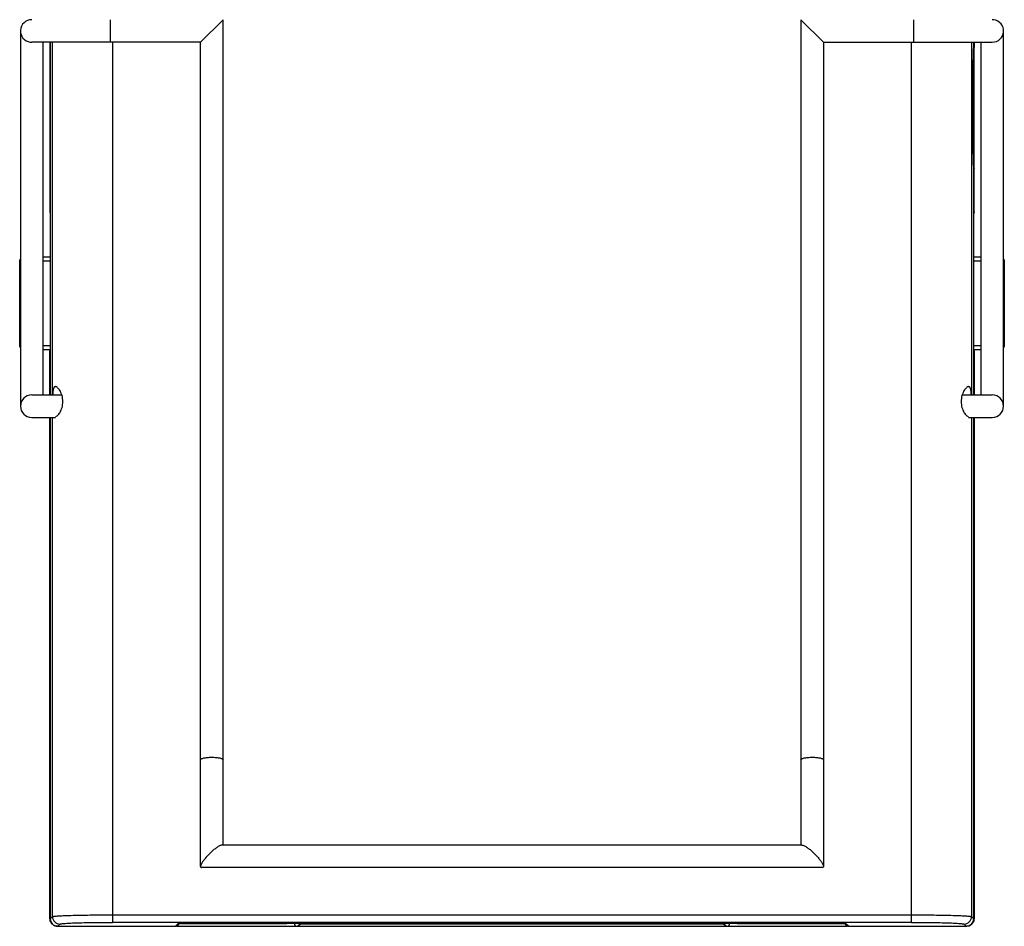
# Model space of a CAD drawing. Header units: inches. Extents: x 0 to 17, y 0 to 11.
# Tile 6 of 10: x 8.9 to 11, y 4.8 to 6.7. Entities that reach past the tile are written whole.
import ezdxf

# ---------------------------------------------------------------- set-up
doc = ezdxf.new("R2010")
doc.units = ezdxf.units.IN
doc.header["$LTSCALE"] = 0.935
doc.header["$MEASUREMENT"] = 0
doc.layers.get('0').update_dxf_attribs({"linetype": 'CONTINUOUS'})

msp = doc.modelspace()

# ---------------------------------------------------------------- linework, layer by layer
at = {"color": 7, "linetype": 'Continuous'}
for p, q in [((9.1396, 6.662), (9.1396, 6.70924)), ((9.32857, 6.662), (9.37582, 6.70924)), ((9.37582, 4.97696), (9.37582, 6.70924)), ((10.58842, 6.70924), (10.58842, 4.97696)), ((10.63566, 6.662), (10.58842, 6.70924)), ((10.82464, 6.70924), (10.82464, 6.662)), ((10.99329, 6.70901), (10.98999, 6.70924)), ((8.95062, 6.68562), (8.95062, 5.89822)), ((11.01361, 5.89822), (11.01361, 6.68562)), ((8.97095, 6.66223), (8.97424, 6.662)), ((9.32857, 6.662), (8.97424, 6.662)), ((8.99786, 6.662), (8.99786, 5.92184)), ((9.01247, 6.662), (9.01247, 6.30585)), ((9.01323, 6.662), (9.01323, 5.92184)), ((9.01783, 5.92184), (9.01783, 6.662)), ((9.14374, 6.662), (9.14374, 4.81467)), ((9.32857, 4.93192), (9.32857, 6.662)), ((10.63566, 6.662), (10.98999, 6.662)), ((10.63566, 6.662), (10.63566, 4.93192)), ((10.82049, 4.81467), (10.82049, 6.662)), ((10.9464, 6.662), (10.9464, 5.92184)), ((10.951, 6.65345), (10.951, 6.662)), ((10.9519, 6.662), (10.9519, 6.6518)), ((10.96637, 5.92184), (10.96637, 6.662)), ((10.95055, 6.65183), (10.9517, 6.65185)), ((10.9519, 6.6518), (10.9517, 6.65185)), ((10.95097, 6.62604), (10.94985, 6.62604)), ((10.94985, 6.42668), (10.94985, 6.62511)), ((10.95097, 6.62604), (10.95097, 6.4229)), ((10.94987, 6.4229), (10.95097, 6.4229)), ((10.951, 5.92184), (10.951, 6.39834)), ((10.9517, 6.39673), (10.95113, 6.39672)), ((10.9517, 6.39673), (10.9519, 6.39679)), ((10.9519, 6.39679), (10.9519, 6.3968)), ((10.9519, 6.30585), (10.9519, 6.39679)), ((8.94905, 6.0258), (8.94905, 6.20218)), ((8.95047, 6.20215), (8.94905, 6.20218)), ((8.99786, 6.21163), (9.01323, 6.21163)), ((9.01323, 6.20212), (8.99786, 6.20212)), ((10.951, 6.21163), (10.96637, 6.21163)), ((10.96637, 6.20212), (10.951, 6.20212)), ((11.01519, 6.20218), (11.01376, 6.20215)), ((11.01519, 6.20218), (11.01519, 6.0258)), ((8.94905, 6.0258), (8.95047, 6.02577)), ((8.99786, 6.02574), (9.01323, 6.02574)), ((9.01323, 6.01635), (8.99786, 6.01635)), ((9.01241, 5.92184), (9.01241, 6.0127)), ((9.01314, 6.01268), (9.01241, 6.0127)), ((10.951, 6.02574), (10.96637, 6.02574)), ((10.96637, 6.01635), (10.951, 6.01635)), ((10.95183, 6.0127), (10.95109, 6.01268)), ((10.95183, 6.0127), (10.95183, 5.92184)), ((11.01376, 6.02577), (11.01519, 6.0258)), ((8.97424, 5.92184), (9.03714, 5.92184)), ((10.9271, 5.92184), (10.98999, 5.92184)), ((8.97424, 5.87459), (9.02406, 5.87459)), ((9.01241, 4.82239), (9.01241, 5.87459)), ((9.01323, 5.87459), (9.01323, 4.82209)), ((9.01783, 4.82669), (9.01783, 5.87459)), ((10.94017, 5.87459), (10.98999, 5.87459)), ((10.9464, 5.87459), (10.9464, 4.82669)), ((10.951, 4.82209), (10.951, 5.87459)), ((10.95183, 5.87459), (10.95183, 4.82239)), ((10.59063, 4.97696), (9.3736, 4.97696)), ((10.63345, 4.92971), (9.33079, 4.92971)), ((9.0124, 4.82239), (9.01314, 4.82237)), ((9.01783, 4.82669), (9.01323, 4.82209)), ((9.01323, 4.82209), (9.01323, 4.82209)), ((10.82053, 4.81467), (9.14371, 4.81467)), ((9.14374, 4.83041), (10.82049, 4.83041)), ((10.951, 4.82209), (10.9464, 4.82669)), ((10.951, 4.82209), (10.951, 4.82209)), ((10.95138, 4.82237), (10.95183, 4.82239)), ((9.02897, 4.80635), (9.03357, 4.81095)), ((9.02897, 4.80635), (9.27646, 4.80635)), ((9.02897, 4.80635), (9.27625, 4.80635)), ((9.02897, 4.80635), (9.02897, 4.80635)), ((9.28124, 4.81135), (9.27625, 4.80635)), ((9.27645, 4.80635), (9.27625, 4.80635)), ((9.27826, 4.80665), (9.52918, 4.80665)), ((9.28055, 4.80805), (9.28386, 4.81135)), ((9.50968, 4.81135), (9.28124, 4.81135)), ((9.50968, 4.81323), (10.45456, 4.81323)), ((9.50968, 4.81135), (9.50968, 4.81323)), ((9.52541, 4.81279), (9.50968, 4.8128)), ((9.53172, 4.80638), (9.53761, 4.81119)), ((9.53172, 4.80638), (10.43251, 4.80638)), ((9.53793, 4.81314), (9.53761, 4.81119)), ((10.42662, 4.81119), (9.53761, 4.81119)), ((10.4263, 4.81314), (10.42662, 4.81119)), ((10.42662, 4.81119), (10.43251, 4.80638)), ((10.43505, 4.80665), (10.68597, 4.80665)), ((10.45456, 4.8128), (10.43882, 4.81279)), ((10.45456, 4.81323), (10.45456, 4.81135)), ((10.68299, 4.81135), (10.45456, 4.81135)), ((10.68038, 4.81135), (10.68368, 4.80805)), ((10.68799, 4.80635), (10.68299, 4.81135)), ((10.68777, 4.80635), (10.93526, 4.80635)), ((10.68799, 4.80635), (10.68778, 4.80635)), ((10.68799, 4.80635), (10.93526, 4.80635)), ((10.93066, 4.81095), (10.93526, 4.80635)), ((10.93526, 4.80635), (10.93526, 4.80635))]:
    msp.add_line(p, q, dxfattribs=at)
msp.add_lwpolyline([(10.93526, 4.80635), (10.94139, 4.80759), (10.94623, 4.8108), (10.94958, 4.81555), (10.95098, 4.82118), (10.951, 4.82209)], dxfattribs=at)
for centre, radius, start, end in [((8.97424, 6.68562), 0.02362, 90, 261.97958), ((10.98999, 6.68562), 0.02362, 270, 81.97958), ((8.97424, 5.89822), 0.02362, 89.99854, 269.99854), ((10.98999, 5.89822), 0.02362, 269.99852, 89.99852), ((9.44968, 4.85584), 0.1451, 132.21149, 137.78851), ((10.51463, 4.85592), 0.14499, 42.20937, 47.79063), ((9.02794, 4.82239), 0.01554, 179.99264, 181.5342), ((9.02826, 4.82241), 0.01586, 181.57463, 197.92874), ((9.02897, 4.82209), 0.01574, 179.99185, 270.00825), ((9.02884, 4.82203), 0.01559, 200.62654, 206.79434), ((9.02906, 4.82216), 0.01584, 206.828, 221.50666), ((9.03359, 4.82672), 0.01576, 180.08283, 269.91693), ((10.93064, 4.82672), 0.01576, 270.08284, 359.91689), ((10.93518, 4.82215), 0.01583, 319.83601, 336.50038), ((10.93528, 4.82208), 0.01571, 336.58907, 344.47189), ((10.93514, 4.82212), 0.01586, 344.44881, 359.89346), ((10.93597, 4.82241), 0.01586, 342.06686, 358.42028), ((10.93629, 4.82239), 0.01554, 358.46072, 0.00263), ((9.02893, 4.82206), 0.01568, 221.53568, 228.46364), ((9.02903, 4.82218), 0.01584, 228.49266, 243.17091), ((9.02891, 4.82196), 0.01559, 243.20456, 249.3732), ((10.93525, 4.8219), 0.01554, 270.04001, 273.96136), ((10.93612, 4.82231), 0.01566, 289.14975, 291.06034), ((10.93529, 4.82206), 0.01569, 314.67221, 319.81561)]:
    msp.add_arc(centre, radius, start, end, dxfattribs=at)
for centre, major_axis, ratio, start_param, end_param in [((10.95084, 6.62511), (0, 0.02835), 0.0349208, 0, 1.5707963), ((10.95196, 6.6235), (-0.00001, 0.02835), 0.03492, 6.3400854, 7.7640982), ((10.95084, 6.42668), (0, 0.02835), 0.0349208, -4.712389, -3.1415927), ((10.95196, 6.42508), (-0.00001, 0.02835), 0.03492, 1.6477731, 3.071786), ((9.52857, 4.81012), (0.00698, -0.00209), 0.4429051, -1.3586736, -0.9762557), ((10.43566, 4.81012), (0.00698, 0.00209), 0.4429051, -2.165337, -1.782919)]:
    msp.add_ellipse(centre, major_axis=major_axis, ratio=ratio, start_param=start_param, end_param=end_param, dxfattribs=at)
for points, knots in [([(9.01247, 6.30585), (9.01247, 6.30513), (9.01265, 6.30413), (9.01304, 6.30324), (9.01315, 6.30301)], [0, 0, 0, 0, 0.7440518, 1, 1, 1, 1]), ([(10.9519, 6.30585), (10.9519, 6.30505), (10.95169, 6.30395), (10.95121, 6.30298), (10.95106, 6.30273)], [0, 0, 0, 0, 0.7425334, 1, 1, 1, 1]), ([(9.02406, 5.93916), (9.02362, 5.93916), (9.02269, 5.93896), (9.0215, 5.93802), (9.02055, 5.93652), (9.01945, 5.93357), (9.01866, 5.92864), (9.01838, 5.9244), (9.01827, 5.92201)], [0, 0, 0, 0, 0.0685475, 0.1418295, 0.2303247, 0.3399899, 0.6285553, 1, 1, 1, 1]), ([(9.02406, 5.87617), (9.02482, 5.87617), (9.02654, 5.87676), (9.02892, 5.8786), (9.03141, 5.88143), (9.03491, 5.8868), (9.03848, 5.89556), (9.04016, 5.90767), (9.03848, 5.91978), (9.03491, 5.92854), (9.03141, 5.9339), (9.02892, 5.93673), (9.02654, 5.93857), (9.02482, 5.93916), (9.02406, 5.93916)], [0, 0, 0, 0, 0.0305187, 0.0706001, 0.1212575, 0.1820117, 0.3293489, 0.5001208, 0.6708135, 0.8180392, 0.8787688, 0.9294027, 0.9694786, 1, 1, 1, 1]), ([(10.94017, 5.93916), (10.93941, 5.93916), (10.93769, 5.93857), (10.93531, 5.93672), (10.93282, 5.9339), (10.92932, 5.92853), (10.92575, 5.91977), (10.92407, 5.90766), (10.92575, 5.89555), (10.92932, 5.88679), (10.93282, 5.88143), (10.93531, 5.8786), (10.93769, 5.87676), (10.93941, 5.87617), (10.94017, 5.87617)], [0, 0, 0, 0, 0.0305194, 0.070599, 0.1212489, 0.1820065, 0.3293544, 0.5001124, 0.6708022, 0.8180278, 0.8787582, 0.9294012, 0.9694795, 1, 1, 1, 1]), ([(10.94597, 5.92202), (10.94586, 5.92441), (10.94557, 5.92865), (10.94478, 5.93357), (10.94368, 5.93652), (10.94273, 5.93802), (10.94154, 5.93896), (10.94061, 5.93916), (10.94017, 5.93916)], [0, 0, 0, 0, 0.371447, 0.659998, 0.7696625, 0.8581556, 0.9314417, 1, 1, 1, 1]), ([(9.32857, 5.15596), (9.32857, 5.15685), (9.33029, 5.15805), (9.33265, 5.15895), (9.33559, 5.15974), (9.33912, 5.16036), (9.34472, 5.16102), (9.34915, 5.1612), (9.35219, 5.1612)], [0, 0, 0, 0, 0.1065135, 0.2000814, 0.3212422, 0.4669856, 0.6327835, 1, 1, 1, 1]), ([(9.35219, 5.1612), (9.35524, 5.1612), (9.35967, 5.16102), (9.36527, 5.16036), (9.3688, 5.15974), (9.37174, 5.15895), (9.3741, 5.15805), (9.37582, 5.15685), (9.37582, 5.15596)], [0, 0, 0, 0, 0.3672139, 0.5330155, 0.6787598, 0.7999238, 0.8934888, 1, 1, 1, 1]), ([(10.58842, 5.15596), (10.58842, 5.15685), (10.59014, 5.15805), (10.59249, 5.15895), (10.59544, 5.15974), (10.59896, 5.16036), (10.60456, 5.16102), (10.60899, 5.1612), (10.61204, 5.1612)], [0, 0, 0, 0, 0.1065135, 0.2000814, 0.3212422, 0.4669856, 0.6327835, 1, 1, 1, 1]), ([(10.61204, 5.1612), (10.61509, 5.1612), (10.61951, 5.16102), (10.62512, 5.16036), (10.62864, 5.15974), (10.63158, 5.15895), (10.63394, 5.15805), (10.63566, 5.15685), (10.63566, 5.15596)], [0, 0, 0, 0, 0.3672139, 0.5330155, 0.6787598, 0.7999238, 0.8934888, 1, 1, 1, 1]), ([(9.3736, 4.97696), (9.37296, 4.97696), (9.3715, 4.97665), (9.36825, 4.97535), (9.36372, 4.97262), (9.35801, 4.9684), (9.35416, 4.9651), (9.35219, 4.96332)], [0, 0, 0, 0, 0.075496, 0.1708866, 0.4084971, 0.6900686, 1, 1, 1, 1]), ([(10.59063, 4.97696), (10.59128, 4.97696), (10.59273, 4.97665), (10.59598, 4.97535), (10.60051, 4.97262), (10.60622, 4.9684), (10.61007, 4.9651), (10.61204, 4.96332)], [0, 0, 0, 0, 0.0754968, 0.1708888, 0.4084994, 0.6900672, 1, 1, 1, 1]), ([(9.34221, 4.95333), (9.3405, 4.95145), (9.33725, 4.94766), (9.33302, 4.94198), (9.33022, 4.93736), (9.32888, 4.93403), (9.32857, 4.93256), (9.32857, 4.93192)], [0, 0, 0, 0, 0.297538, 0.5815199, 0.8277908, 0.9253393, 1, 1, 1, 1]), ([(10.62202, 4.95333), (10.62373, 4.95145), (10.62698, 4.94766), (10.63121, 4.94198), (10.63402, 4.93736), (10.63536, 4.93403), (10.63566, 4.93256), (10.63566, 4.93192)], [0, 0, 0, 0, 0.297538, 0.5815199, 0.8277908, 0.9253393, 1, 1, 1, 1]), ([(9.32857, 4.93192), (9.32857, 4.93133), (9.32889, 4.93), (9.33021, 4.92971), (9.33079, 4.92971)], [0, 0, 0, 0, 0.5087249, 1, 1, 1, 1]), ([(10.63566, 4.93192), (10.63566, 4.93133), (10.63534, 4.93), (10.63402, 4.92971), (10.63345, 4.92971)], [0, 0, 0, 0, 0.5087249, 1, 1, 1, 1]), ([(9.02362, 4.80731), (9.02122, 4.80803), (9.0167, 4.81068), (9.01395, 4.81514), (9.01317, 4.81752)], [0, 0, 0, 0, 0.5000106, 1, 1, 1, 1]), ([(9.01783, 4.82669), (9.01793, 4.82678), (9.01827, 4.82692), (9.01931, 4.8272), (9.02135, 4.82749), (9.02462, 4.82783), (9.02899, 4.82816), (9.03442, 4.82848), (9.04085, 4.82879), (9.04822, 4.82908), (9.05975, 4.82945), (9.07595, 4.82983), (9.09711, 4.83016), (9.11999, 4.83036), (9.13573, 4.83041), (9.14374, 4.83041)], [0, 0, 0, 0, 0.0031742, 0.0084942, 0.0257928, 0.0519687, 0.0868135, 0.1300337, 0.1812486, 0.2399802, 0.3057074, 0.4556568, 0.6255821, 0.8093076, 1, 1, 1, 1]), ([(9.03357, 4.81095), (9.03365, 4.81104), (9.03395, 4.81118), (9.03486, 4.81145), (9.03664, 4.81175), (9.0395, 4.81209), (9.04332, 4.81242), (9.04806, 4.81274), (9.05369, 4.81305), (9.06014, 4.81334), (9.07022, 4.81371), (9.08439, 4.81409), (9.10291, 4.81442), (9.12292, 4.81462), (9.13669, 4.81467), (9.14371, 4.81467)], [0, 0, 0, 0, 0.0032646, 0.008628, 0.0259558, 0.0521338, 0.0869727, 0.1301828, 0.181386, 0.2401043, 0.3058168, 0.4557336, 0.6256234, 0.8093204, 1, 1, 1, 1]), ([(10.82049, 4.83041), (10.82851, 4.83041), (10.84424, 4.83036), (10.86712, 4.83016), (10.88828, 4.82983), (10.90448, 4.82945), (10.91601, 4.82908), (10.92338, 4.82879), (10.92981, 4.82848), (10.93524, 4.82816), (10.93961, 4.82783), (10.94288, 4.82749), (10.94492, 4.8272), (10.94596, 4.82692), (10.9463, 4.82678), (10.9464, 4.82669)], [0, 0, 0, 0, 0.1906924, 0.3744178, 0.5443431, 0.6942926, 0.7600198, 0.8187513, 0.8699663, 0.9131865, 0.9480314, 0.9742072, 0.9915057, 0.9968257, 1, 1, 1, 1]), ([(10.82053, 4.81467), (10.82754, 4.81467), (10.84131, 4.81462), (10.86132, 4.81442), (10.87984, 4.81409), (10.89401, 4.81371), (10.90409, 4.81334), (10.91055, 4.81305), (10.91617, 4.81274), (10.92091, 4.81242), (10.92473, 4.81209), (10.92759, 4.81175), (10.92937, 4.81145), (10.93028, 4.81118), (10.93058, 4.81104), (10.93066, 4.81095)], [0, 0, 0, 0, 0.1906796, 0.3743768, 0.5442667, 0.6941837, 0.7598962, 0.8186145, 0.8698177, 0.9130278, 0.9478667, 0.9740444, 0.9913719, 0.9967353, 1, 1, 1, 1]), ([(10.95106, 4.81752), (10.95035, 4.81532), (10.9479, 4.81119), (10.9439, 4.80853), (10.94174, 4.8077)], [0, 0, 0, 0, 0.5000143, 1, 1, 1, 1]), ([(9.28055, 4.80805), (9.28, 4.8075), (9.27871, 4.80664), (9.27718, 4.80635), (9.27646, 4.80635)], [0, 0, 0, 0, 0.5173676, 1, 1, 1, 1]), ([(9.52541, 4.81279), (9.52541, 4.81235), (9.52549, 4.8115), (9.52583, 4.81029), (9.52634, 4.80924), (9.52699, 4.80836), (9.52764, 4.80768), (9.52844, 4.80711), (9.52868, 4.80694), (9.52926, 4.80665), (9.52918, 4.80665)], [0, 0, 0, 0, 0.1731146, 0.338618, 0.4929778, 0.6350379, 0.7645898, 0.8794674, 0.9695928, 1, 1, 1, 1]), ([(9.53761, 4.81119), (9.53676, 4.81119), (9.53503, 4.81155), (9.53359, 4.81257), (9.53301, 4.81319)], [0, 0, 0, 0, 0.4999989, 1, 1, 1, 1]), ([(10.43124, 4.81321), (10.43066, 4.81258), (10.42921, 4.81155), (10.42748, 4.81119), (10.42662, 4.81119)], [0, 0, 0, 0, 0.4999861, 1, 1, 1, 1]), ([(10.43505, 4.80665), (10.43498, 4.80665), (10.43556, 4.80694), (10.4358, 4.80711), (10.43659, 4.80768), (10.43724, 4.80836), (10.43789, 4.80924), (10.43841, 4.81029), (10.43874, 4.8115), (10.43883, 4.81235), (10.43882, 4.81279)], [0, 0, 0, 0, 0.0304053, 0.1205285, 0.2354048, 0.3649539, 0.5070109, 0.6613607, 0.8268817, 1, 1, 1, 1]), ([(10.68777, 4.80635), (10.68705, 4.80635), (10.68553, 4.80664), (10.68423, 4.8075), (10.68368, 4.80805)], [0, 0, 0, 0, 0.4826337, 1, 1, 1, 1])]:
    msp.add_open_spline(points, degree=3, knots=knots, dxfattribs=at)
for points in [[(8.95047, 6.20731), (8.94956, 6.20584), (8.94905, 6.20405), (8.94905, 6.20232)], [(8.94905, 6.20218), (8.94905, 6.20391), (8.94956, 6.2057), (8.95047, 6.20717)], [(11.01519, 6.20232), (11.01519, 6.20405), (11.01468, 6.20584), (11.01376, 6.20731)], [(11.01376, 6.20717), (11.01468, 6.2057), (11.01519, 6.20391), (11.01519, 6.20218)], [(8.95047, 6.02081), (8.94956, 6.02228), (8.94905, 6.02407), (8.94905, 6.0258)], [(9.01241, 6.0127), (9.01241, 6.01372), (9.01267, 6.01477), (9.01315, 6.01567)], [(10.95108, 6.01567), (10.95156, 6.01477), (10.95183, 6.01372), (10.95183, 6.0127)], [(11.01519, 6.0258), (11.01519, 6.02407), (11.01468, 6.02228), (11.01376, 6.02081)], [(9.01425, 4.81654), (9.01358, 4.8183), (9.01323, 4.82021), (9.01323, 4.82209)], [(9.02897, 4.80635), (9.02709, 4.80636), (9.02518, 4.80671), (9.02342, 4.80737)], [(10.94132, 4.80757), (10.93974, 4.80691), (10.93803, 4.80651), (10.93632, 4.80639)], [(10.94632, 4.8109), (10.9449, 4.80949), (10.94317, 4.80834), (10.94132, 4.80757)]]:
    msp.add_open_spline(points, degree=3, dxfattribs=at)

doc.saveas('drawing.dxf')
